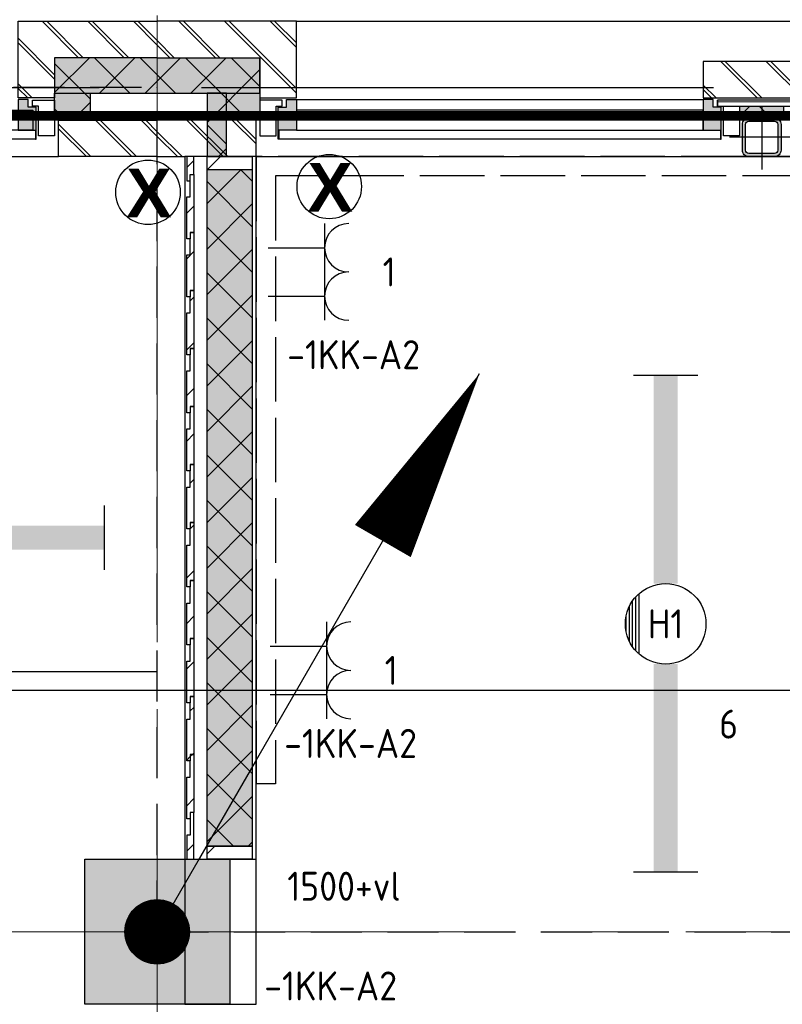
# Model space of a CAD drawing. Header units: millimetres. Extents: x -38031 to 123247, y -16330 to 129979.
# Tile 117 of 235: x 31433 to 33799, y 22850 to 25905. Entities that reach past the tile are written whole.
import ezdxf
from ezdxf.enums import TextEntityAlignment as Align

# ---------------------------------------------------------------- set-up
doc = ezdxf.new("R2010")
doc.units = ezdxf.units.MM
doc.header["$LTSCALE"] = 50
for name, pattern in [('E_GOOT3', [5, 4, -1]), ('HIDDEN', [9.525, 6.35, -3.175]), ('HIDDEN2', [4.7625, 3.175, -1.5875]), ('PHANTOM', [63.5, 31.75, -6.35, 6.35, -6.35, 6.35, -6.35]), ('STYLE_11', [5, 3.888855, -0.416718, 0.277786, -0.416641])]:
    doc.linetypes.add(name, pattern=pattern)
for name, color, linetype in [('AL$1A---_ALGEMEEN', 8, 'Continuous'), ('AM$1A---_ARCERING', 8, 'Continuous'), ('AT$1A---_TEKST100', 8, 'Continuous'), ('BOUWKUNDIG', 8, 'Continuous'), ('brandscheiding', 5, 'HIDDEN'), ('EL6121--', 3, 'Continuous'), ('EL6131--_WG', 3, 'Continuous'), ('EL6221--', 3, 'Continuous'), ('EL6222--', 3, 'Continuous'), ('EL6311--', 3, 'Continuous'), ('Kastenscheiding', 4, 'PHANTOM'), ('versterkte strook', 7, 'Continuous')]:
    doc.layers.add(name, color=color, linetype=linetype)
doc.layers.add('stramien', color=1, linetype='STYLE_11', lineweight=15)
doc.styles.add('Arial (bold)', font='ARIALBD.TTF')
doc.styles.add('BURO-018', font='iso.shx', dxfattribs={"height": 90})
pattern_1 = [(135, (-987936.49, -175784.82), (70.710678, 70.710678), []), (45, (-987637.15, -176084.16), (70.710678, -70.710678), [])]
pattern_2 = [(45, (0, 0), (70.7107, -70.7107), []), (45, (7.07, -7.07), (70.7107, -70.7107), [])]
pattern_3 = [(135, (0, 0), (70.71068, 70.71068), []), (45, (299.34, -299.34), (70.71068, -70.71068), [])]
pattern_4 = [(45, (0, 0), (70.71068, -70.71068), [])]
pattern_5 = [(45, (0, 0), (106.066, -106.066), [])]

# ---------------------------------------------------------------- blocks, each defined once
blk = doc.blocks.new('111304')
at = {"color": 0, "linetype": 'Continuous'}
for p, q in [((-1.5, 4.5), (1.5, 4.5)), ((0, 1), (0, 4.5))]:
    blk.add_line(p, q, dxfattribs=at)
blk.add_arc((0, 6), 1.5, 180, 0, dxfattribs=at)
at = {"color": 0, "linetype": 'Continuous', "style": 'BURO-018'}
for tag, p in [('E_GKAST', (0, 11.5)), ('E_GROEP', (0, 8.5)), ('E_SGROEP', (4.5, 8.5))]:
    blk.add_attdef(tag, text='', height=1.8, dxfattribs=at).set_placement(p, align=Align.MIDDLE)
at = {"color": 0, "linetype": 'Continuous', "style": 'BURO-018', "flags": 1}
for tag, p in [('E_VERMCODE', (13, 8.5)), ('E_MATCODE', (0, 0))]:
    blk.add_attdef(tag, text='', height=1.8, dxfattribs=at).set_placement(p, align=Align.MIDDLE)
blk = doc.blocks.new('1115B6WD')
at = {"color": 0, "linetype": 'Continuous'}
for p, q in [((1.878, -1.65), (-1.878, -1.65)), ((1.682, -1.85), (-1.682, -1.85)), ((1.431, -2.05), (-1.431, -2.05)), ((1.09, -2.25), (-1.09, -2.25)), ((0.497, -2.45), (-0.497, -2.45))]:
    blk.add_line(p, q, dxfattribs=at)
blk = doc.blocks.new('1115B61540-WD2')
at = {"color": 0}
for p, q in [((-15.4, 2), (-15.4, -2)), ((15.4, 2), (15.4, -2))]:
    blk.add_line(p, q, dxfattribs=at)
at = {"color": 0, "linetype": 'Continuous'}
blk.add_circle((0, 0), 2.5, dxfattribs=at)
at = {"color": 0}
for points in [[(-2.5, 0.75), (-15.4, 0.75), (-2.5, -0.75), (-15.4, -0.75)], [(2.5, 0.75), (15.4, 0.75), (2.5, -0.75), (15.4, -0.75)]]:
    blk.add_solid(points, dxfattribs=at)
at = {"color": 0, "zscale": 100}
blk.add_blockref('1115B6WD', (0, 0), dxfattribs=at)
at = {"color": 0, "linetype": 'Continuous', "style": 'BURO-018'}
for tag, p in [('E_GKAST', (0, 8)), ('E_GROEP', (0, 5)), ('E_SGROEP', (4.5, 5)), ('E_ARMCODE', (0, 0)), ('E_SLET', (4.5, -3))]:
    blk.add_attdef(tag, text='', height=1.8, dxfattribs=at).set_placement(p, align=Align.MIDDLE)
blk = doc.blocks.new('E00126')
at = {"color": 0, "linetype": 'Continuous'}
for p, q in [((-3, 4.5), (3, 4.5)), ((-1.5, 1), (-1.5, 4.5)), ((1.5, 1), (1.5, 4.5))]:
    blk.add_line(p, q, dxfattribs=at)
for centre in [(-1.5, 6), (1.5, 6)]:
    blk.add_arc(centre, 1.5, 180, 0, dxfattribs=at)
at = {"color": 0, "linetype": 'Continuous', "style": 'BURO-018'}
for tag, p in [('E_GKAST', (0, 11.5)), ('E_GROEP', (0, 8.5)), ('E_SGROEP', (4.5, 8.5))]:
    blk.add_attdef(tag, text='', height=1.8, dxfattribs=at).set_placement(p, align=Align.MIDDLE)
at = {"color": 0, "linetype": 'Continuous', "style": 'BURO-018', "flags": 1}
for tag, p in [('E_VERMCODE', (13, 8.5)), ('E_MATCODE', (0, 0))]:
    blk.add_attdef(tag, text='', height=1.8, dxfattribs=at).set_placement(p, align=Align.MIDDLE)
blk = doc.blocks.new('0215A2')
at = {"color": 0, "linetype": 'Continuous'}
for p, q in [((0, -8), (0, 0)), ((-2.5, -2.5), (2.5, -2.5)), ((-1.75, -3.5), (1.75, -3.5)), ((-1, -4.5), (1, -4.5))]:
    blk.add_line(p, q, dxfattribs=at)
blk.add_lwpolyline([(0, -8, 0, 1, 0), (0, -6, 1, 1, 0)], format="xyseb", dxfattribs=at)
at = {"color": 0, "linetype": 'Continuous', "style": 'BURO-018', "flags": 1}
blk.add_attdef('E_MATCODE', text='', height=1.8, rotation=90, dxfattribs=at).set_placement((0, 0), align=Align.MIDDLE)
blk = doc.blocks.new('E00168')
at = {"color": 0, "linetype": 'Continuous'}
blk.add_line((0, 0), (5, 8.66), dxfattribs=at)
blk.add_lwpolyline([(5, 8.66, 0, 1, 0), (3.5, 6.062, 1, 1, 0)], format="xyseb", dxfattribs=at)
at = {"color": 0, "const_width": 0.5}
blk.add_lwpolyline([(-0.25, 0, 1), (0.25, 0, 1)], format="xyb", close=True, dxfattribs=at)
at = {"color": 0, "linetype": 'Continuous'}
blk.add_circle((0, 0), 0.5, dxfattribs=at)
blk = doc.blocks.new('zijdetail kozijn midden')
at = {"color": 0}
blk.add_wipeout([(113, -117), (63, -117), (63, -25), (44, -25), (44, -7), (113, -7), (113, -25), (113, -57), (113, -71.9)], dxfattribs=at).dxf.layer = 'AL$1A---_ALGEMEEN'
at = {"layer": 'AM$1A---_ARCERING', "linetype": 'Continuous', "lineweight": 0}
blk.add_hatch(color=256, dxfattribs=at).paths.add_polyline_path([(54.2, -100), (54.2, -128), (56, -128), (56, -28), (31, -28), (31, -5), (0, -5), (0, -100), (22, -100)])
at = {"layer": 'AL$1A---_ALGEMEEN', "color": 0}
for points in [[(54.2, -100), (54.2, -128), (56, -128), (56, -28), (31, -28), (31, -5), (0, -5), (0, -100), (22, -100)], [(113, -117), (63, -117), (63, -25), (44, -25), (44, -7), (113, -7), (113, -25), (113, -57), (113, -71.9)]]:
    blk.add_lwpolyline(points, close=True, dxfattribs=at)
blk = doc.blocks.new('31x_alu-K-2x mk128-p')
at = {"layer": 'AL$1A---_ALGEMEEN', "color": 0}
blk.add_line((125, -420), (-3012, -420), dxfattribs=at)
blk.add_lwpolyline([(-1625, -276), (-2933, -276), (-2933, -338), (-1625, -338)], close=True, dxfattribs=at)
at = {"color": 0}
blk.add_wipeout([(-2887, -238), (-2887, 0), (-3318.5, 0), (-3318.5, -113), (-3000, -113), (-3000, -238)], dxfattribs=at).dxf.layer = 'AL$1A---_ALGEMEEN'
at = {"layer": 'AM$1A---_ARCERING', "linetype": 'Continuous', "lineweight": 5}
h = blk.add_hatch(dxfattribs=at)
h.set_pattern_fill('BAKSTEEN', color=256, style=0, pattern_type=2)
h.set_pattern_definition(pattern_2)
h.paths.add_polyline_path([(-2887, -238), (-2887, 0), (-3318.5, 0), (-3318.5, -113), (-3000, -113), (-3000, -238)])
at = {"layer": 'AL$1A---_ALGEMEEN', "color": 0, "flags": 128}
for points in [[(-2887, -238), (-2887, 0), (-3318.5, 0)], [(-3318.5, -113), (-3000, -113), (-3000, -238), (-2887, -238)]]:
    blk.add_lwpolyline(points, dxfattribs=at)
at = {"color": 0}
blk.add_wipeout([(-3012, -307), (-3318.5, -307), (-3318.5, -420), (-3012, -420)], dxfattribs=at).dxf.layer = 'AL$1A---_ALGEMEEN'
at = {"layer": 'AM$1A---_ARCERING', "linetype": 'Continuous', "lineweight": 5}
h = blk.add_hatch(dxfattribs=at)
h.set_pattern_fill('BAKSTEEN', color=256, style=0, pattern_type=2)
h.set_pattern_definition(pattern_2)
h.paths.add_polyline_path([(-3012, -307), (-3318.5, -307), (-3318.5, -420), (-3012, -420)])
at = {"layer": 'AL$1A---_ALGEMEEN', "color": 0}
blk.add_line((-3012, -307), (-3318.5, -307), dxfattribs=at)
at = {"layer": 'AL$1A---_ALGEMEEN', "color": 0, "flags": 128}
blk.add_lwpolyline([(-3318.5, -420), (-3012, -420), (-3012, -307)], dxfattribs=at)
at = {"layer": 'AL$1A---_ALGEMEEN', "color": 0, "xscale": -1}
blk.add_blockref('zijdetail kozijn midden', (-2887, -238), dxfattribs=at)
at = {"layer": 'AL$1A---_ALGEMEEN', "color": 0}
blk.add_line((-2941.2, -366), (-1570.8, -366), dxfattribs=at)
blk = doc.blocks.new('st.k-120x120')
at = {"layer": 'AM$1A---_ARCERING', "linetype": 'Continuous', "lineweight": 0}
h = blk.add_hatch(color=256, dxfattribs=at)
edge = h.paths.add_edge_path()
edge.add_line((-40, -60), (40, -60))
edge.add_arc((40, -40), 20, 270, 360)
edge.add_line((60, -40), (60, 40))
edge.add_arc((40, 40), 20, 0, 90)
edge.add_line((40, 60), (-40, 60))
edge.add_arc((-40, 40), 20, 90, 180)
edge.add_line((-60, 40), (-60, -40))
edge.add_arc((-40, -40), 20, 180, 270)
edge = h.paths.add_edge_path(flags=16)
edge.add_line((-40, -50), (40, -50))
edge.add_arc((40, -40), 10, 270, 360)
edge.add_line((50, -40), (50, 40))
edge.add_arc((40, 40), 10, 0, 90)
edge.add_line((40, 50), (-40, 50))
edge.add_arc((-40, 40), 10, 90, 180)
edge.add_line((-50, 40), (-50, -40))
edge.add_arc((-40, -40), 10, 180, 270)
at = {"layer": 'AL$1A---_ALGEMEEN', "color": 0}
for p, q in [((0, 100), (0, -100)), ((-100, 0), (100, 0))]:
    blk.add_line(p, q, dxfattribs=at)
at = {"layer": 'AL$1A---_ALGEMEEN', "color": 0, "flags": 128}
blk.add_lwpolyline([(-40, -60), (40, -60, 0.414214), (60, -40), (60, 40, 0.414214), (40, 60), (-40, 60, 0.414214), (-60, 40), (-60, -40, 0.414214), (-40, -60, 0.414214)], format="xyb", dxfattribs=at)
blk.add_lwpolyline([(-40, -50), (40, -50, 0.414214), (50, -40), (50, 40, 0.414214), (40, 50), (-40, 50, 0.414214), (-50, 40), (-50, -40, 0.414214)], format="xyb", close=True, dxfattribs=at)
blk = doc.blocks.new('31x_alu-K-2x mk141-p')
at = {"layer": 'AM$1A---_ARCERING', "linetype": 'Continuous', "lineweight": 0}
blk.add_hatch(color=256, dxfattribs=at).paths.add_polyline_path([(-1512, -263), (-1375, -263), (-1375, -300), (-1512, -300)])
at = {"layer": 'AM$1A---_ARCERING', "linetype": 'Continuous', "lineweight": 5}
h = blk.add_hatch(dxfattribs=at)
h.set_pattern_fill('ISOLATIE', color=256, style=0, pattern_type=2)
h.set_pattern_definition(pattern_3)
h.paths.add_polyline_path([(-1512, -263), (-1375, -263), (-1375, -300), (-1512, -300)])
at = {"layer": 'AL$1A---_ALGEMEEN', "color": 0}
for p, q in [((0, 0), (-2887, 0)), ((125, -420), (-3012, -420))]:
    blk.add_line(p, q, dxfattribs=at)
for points in [[(-1512, -263), (-1375, -263), (-1375, -300), (-1512, -300)], [(-1262, -276), (0, -276), (0, -338), (-1262, -338)]]:
    blk.add_lwpolyline(points, close=True, dxfattribs=at)
blk.add_blockref('st.k-120x120', (-1443.5, -360), dxfattribs=at)
at = {"color": 0}
blk.add_wipeout([(-1625, -125), (-1262, -125), (-1262, -238), (-1625, -238)], dxfattribs=at).dxf.layer = 'AL$1A---_ALGEMEEN'
at = {"layer": 'AM$1A---_ARCERING', "linetype": 'Continuous', "lineweight": 5}
h = blk.add_hatch(dxfattribs=at)
h.set_pattern_fill('BAKSTEEN', color=256, style=0, pattern_type=2)
h.set_pattern_definition(pattern_2)
h.paths.add_polyline_path([(-1625, -125), (-1262, -125), (-1262, -238), (-1625, -238)])
at = {"layer": 'AL$1A---_ALGEMEEN', "color": 0}
blk.add_lwpolyline([(-1625, -125), (-1262, -125), (-1262, -238), (-1625, -238)], close=True, dxfattribs=at)
at = {"color": 0}
for points in [[(0, -238), (0, 0), (431.5, 0), (431.5, -113), (113, -113), (113, -238)], [(125, -307), (431.5, -307), (431.5, -420), (125, -420)]]:
    blk.add_wipeout(points, dxfattribs=at).dxf.layer = 'AL$1A---_ALGEMEEN'
at = {"layer": 'AM$1A---_ARCERING', "linetype": 'Continuous', "lineweight": 5}
h = blk.add_hatch(dxfattribs=at)
h.set_pattern_fill('BAKSTEEN', color=256, style=0, pattern_type=2)
h.set_pattern_definition(pattern_2)
h.paths.add_polyline_path([(0, -238), (0, 0), (431.5, 0), (431.5, -113), (113, -113), (113, -238)])
h = blk.add_hatch(dxfattribs=at)
h.set_pattern_fill('BAKSTEEN', color=256, style=0, pattern_type=2)
h.set_pattern_definition(pattern_2)
h.paths.add_polyline_path([(125, -307), (431.5, -307), (431.5, -420), (125, -420)])
at = {"layer": 'AL$1A---_ALGEMEEN', "color": 0}
blk.add_line((125, -307), (431.5, -307), dxfattribs=at)
at = {"layer": 'AL$1A---_ALGEMEEN', "color": 0, "flags": 128}
for points in [[(0, -238), (0, 0), (431.5, 0)], [(431.5, -113), (113, -113), (113, -238), (0, -238)], [(431.5, -420), (125, -420), (125, -307)]]:
    blk.add_lwpolyline(points, dxfattribs=at)
at = {"layer": 'AL$1A---_ALGEMEEN', "color": 0, "xscale": -1}
blk.add_blockref('zijdetail kozijn midden', (-1262, -238), dxfattribs=at)
at = {"layer": 'AL$1A---_ALGEMEEN', "color": 0}
blk.add_blockref('zijdetail kozijn midden', (0, -238), dxfattribs=at)
at = {"color": 0}
blk.add_wipeout([(-1581, -245), (-1306, -245), (-1306, -263), (-1581, -263)], dxfattribs=at).dxf.layer = 'AL$1A---_ALGEMEEN'
at = {"layer": 'AM$1A---_ARCERING', "linetype": 'Continuous', "lineweight": 5}
h = blk.add_hatch(dxfattribs=at)
h.set_pattern_fill('1_100_LICHTE_WAND__', color=256, style=0, pattern_type=2)
h.set_pattern_definition([(0, (0, 0), (2e-14, -250), []), (0, (2e-15, -25), (2e-14, -250), []), (0, (3e-15, -50), (2e-14, -250), []), (0, (5e-15, -75), (2e-14, -250), []), (0, (6e-15, -100), (2e-14, -250), []), (0, (3e-14, -500), (2e-14, -250), [])])
h.paths.add_polyline_path([(-1581, -245), (-1306, -245), (-1306, -263), (-1581, -263)])
at = {"layer": 'AL$1A---_ALGEMEEN', "color": 0}
for p, q in [((0, -243), (-1262, -243)), ((-1316.2, -366), (54.2, -366))]:
    blk.add_line(p, q, dxfattribs=at)
blk.add_lwpolyline([(-1581, -245), (-1306, -245), (-1306, -263), (-1581, -263)], close=True, dxfattribs=at)
blk = doc.blocks.new('21x_zaagwerk')
at = {"layer": 'AL$1A---_ALGEMEEN', "color": 0}
blk.add_circle((0, 0), 100, dxfattribs=at)
at = {"layer": 'AT$1A---_TEKST100', "insert": (-67.8, 73.6), "char_height": 151.525, "attachment_point": 1, "line_spacing_factor": 0.967741, "style": 'Arial (bold)'}
blk.add_mtext('{\\C256;\\lX}', dxfattribs=at)
blk = doc.blocks.new('Group-148')
at = {"color": 0}
blk.add_wipeout([(-24194, -3095), (-24415, -3095), (-24415, -5275), (-24194, -5275)], dxfattribs=at).dxf.layer = 'AL$1A---_ALGEMEEN'
at = {"layer": 'AL$1A---_ALGEMEEN', "color": 0}
blk.add_lwpolyline([(-24194, -3095), (-24415, -3095), (-24415, -5275), (-24194, -5275)], close=True, dxfattribs=at)
at = {"color": 0}
for points in [[(-24398.5, -5020), (-24398.5, -4950), (-24387.5, -4950), (-24387.5, -5130), (-24398.5, -5130), (-24398.5, -5150), (-24409.5, -5150), (-24409.5, -5020)], [(-24346.5, -5234), (-24206.5, -5234), (-24206.5, -5275), (-24346.5, -5275)]]:
    blk.add_wipeout(points, dxfattribs=at).dxf.layer = 'AL$1A---_ALGEMEEN'
at = {"layer": 'AM$1A---_ARCERING', "linetype": 'Continuous', "lineweight": 0}
blk.add_hatch(color=256, dxfattribs=at).paths.add_polyline_path([(-24346.5, -3095), (-24206.5, -3095), (-24206.5, -5234), (-24346.5, -5234)])
at = {"layer": 'AM$1A---_ARCERING', "linetype": 'Continuous', "lineweight": 5}
h = blk.add_hatch(dxfattribs=at)
h.set_pattern_fill('ISOLATIE', color=256, style=0, pattern_type=2)
h.set_pattern_definition(pattern_3)
h.paths.add_polyline_path([(-24346.5, -3095), (-24206.5, -3095), (-24206.5, -5234), (-24346.5, -5234)])
h = blk.add_hatch(dxfattribs=at)
h.set_pattern_fill('HATCH__HOUTRABBAT', color=256, style=0, pattern_type=2)
h.set_pattern_definition(pattern_4)
h.paths.add_polyline_path([(-24398.5, -5020), (-24398.5, -4950), (-24387.5, -4950), (-24387.5, -5130), (-24398.5, -5130), (-24398.5, -5150), (-24409.5, -5150), (-24409.5, -5020)])
h = blk.add_hatch(dxfattribs=at)
h.set_pattern_fill('1_5_HOUT', color=256, style=0, pattern_type=2)
h.set_pattern_definition(pattern_5)
h.paths.add_polyline_path([(-24346.5, -5234), (-24206.5, -5234), (-24206.5, -5275), (-24346.5, -5275)])
at = {"layer": 'AL$1A---_ALGEMEEN', "color": 0}
for points in [[(-24346.5, -3095), (-24206.5, -3095), (-24206.5, -5234), (-24346.5, -5234)], [(-24398.5, -5020), (-24398.5, -4950), (-24387.5, -4950), (-24387.5, -5130), (-24398.5, -5130), (-24398.5, -5150), (-24409.5, -5150), (-24409.5, -5020)], [(-24346.5, -5234), (-24206.5, -5234), (-24206.5, -5275), (-24346.5, -5275)]]:
    blk.add_lwpolyline(points, close=True, dxfattribs=at)
at = {"color": 0}
for points in [[(-24346.5, -3095), (-24206.5, -3095), (-24206.5, -3136), (-24346.5, -3136)], [(-24398.5, -4840), (-24398.5, -4770), (-24387.5, -4770), (-24387.5, -4950), (-24398.5, -4950), (-24398.5, -4970), (-24409.5, -4970), (-24409.5, -4840)], [(-24409.5, -5200), (-24409.5, -5275), (-24387.5, -5275), (-24387.5, -5130), (-24398.5, -5130), (-24398.5, -5200)]]:
    blk.add_wipeout(points, dxfattribs=at).dxf.layer = 'AL$1A---_ALGEMEEN'
at = {"layer": 'AM$1A---_ARCERING', "linetype": 'Continuous', "lineweight": 5}
h = blk.add_hatch(dxfattribs=at)
h.set_pattern_fill('1_5_HOUT', color=256, style=0, pattern_type=2)
h.set_pattern_definition(pattern_5)
h.paths.add_polyline_path([(-24346.5, -3095), (-24206.5, -3095), (-24206.5, -3136), (-24346.5, -3136)])
h = blk.add_hatch(dxfattribs=at)
h.set_pattern_fill('HATCH__HOUTRABBAT', color=256, style=0, pattern_type=2)
h.set_pattern_definition(pattern_4)
h.paths.add_polyline_path([(-24398.5, -4840), (-24398.5, -4770), (-24387.5, -4770), (-24387.5, -4950), (-24398.5, -4950), (-24398.5, -4970), (-24409.5, -4970), (-24409.5, -4840)])
h = blk.add_hatch(dxfattribs=at)
h.set_pattern_fill('HATCH__HOUTRABBAT', color=256, style=0, pattern_type=2)
h.set_pattern_definition(pattern_4)
h.paths.add_polyline_path([(-24409.5, -5200), (-24409.5, -5275), (-24387.5, -5275), (-24387.5, -5130), (-24398.5, -5130), (-24398.5, -5200)])
at = {"layer": 'AL$1A---_ALGEMEEN', "color": 0}
for points in [[(-24346.5, -3095), (-24206.5, -3095), (-24206.5, -3136), (-24346.5, -3136)], [(-24398.5, -4840), (-24398.5, -4770), (-24387.5, -4770), (-24387.5, -4950), (-24398.5, -4950), (-24398.5, -4970), (-24409.5, -4970), (-24409.5, -4840)], [(-24409.5, -5200), (-24409.5, -5275), (-24387.5, -5275), (-24387.5, -5130), (-24398.5, -5130), (-24398.5, -5200)]]:
    blk.add_lwpolyline(points, close=True, dxfattribs=at)
at = {"color": 0}
blk.add_wipeout([(-24398.5, -4660), (-24398.5, -4590), (-24387.5, -4590), (-24387.5, -4770), (-24398.5, -4770), (-24398.5, -4790), (-24409.5, -4790), (-24409.5, -4660)], dxfattribs=at).dxf.layer = 'AL$1A---_ALGEMEEN'
at = {"layer": 'AM$1A---_ARCERING', "linetype": 'Continuous', "lineweight": 5}
h = blk.add_hatch(dxfattribs=at)
h.set_pattern_fill('HATCH__HOUTRABBAT', color=256, style=0, pattern_type=2)
h.set_pattern_definition(pattern_4)
h.paths.add_polyline_path([(-24398.5, -4660), (-24398.5, -4590), (-24387.5, -4590), (-24387.5, -4770), (-24398.5, -4770), (-24398.5, -4790), (-24409.5, -4790), (-24409.5, -4660)])
at = {"layer": 'AL$1A---_ALGEMEEN', "color": 0}
blk.add_lwpolyline([(-24398.5, -4660), (-24398.5, -4590), (-24387.5, -4590), (-24387.5, -4770), (-24398.5, -4770), (-24398.5, -4790), (-24409.5, -4790), (-24409.5, -4660)], close=True, dxfattribs=at)
at = {"color": 0}
blk.add_wipeout([(-24398.5, -4480), (-24398.5, -4410), (-24387.5, -4410), (-24387.5, -4590), (-24398.5, -4590), (-24398.5, -4610), (-24409.5, -4610), (-24409.5, -4480)], dxfattribs=at).dxf.layer = 'AL$1A---_ALGEMEEN'
at = {"layer": 'AM$1A---_ARCERING', "linetype": 'Continuous', "lineweight": 5}
h = blk.add_hatch(dxfattribs=at)
h.set_pattern_fill('HATCH__HOUTRABBAT', color=256, style=0, pattern_type=2)
h.set_pattern_definition(pattern_4)
h.paths.add_polyline_path([(-24398.5, -4480), (-24398.5, -4410), (-24387.5, -4410), (-24387.5, -4590), (-24398.5, -4590), (-24398.5, -4610), (-24409.5, -4610), (-24409.5, -4480)])
at = {"layer": 'AL$1A---_ALGEMEEN', "color": 0}
blk.add_lwpolyline([(-24398.5, -4480), (-24398.5, -4410), (-24387.5, -4410), (-24387.5, -4590), (-24398.5, -4590), (-24398.5, -4610), (-24409.5, -4610), (-24409.5, -4480)], close=True, dxfattribs=at)
at = {"color": 0}
blk.add_wipeout([(-24398.5, -4300), (-24398.5, -4230), (-24387.5, -4230), (-24387.5, -4410), (-24398.5, -4410), (-24398.5, -4430), (-24409.5, -4430), (-24409.5, -4300)], dxfattribs=at).dxf.layer = 'AL$1A---_ALGEMEEN'
at = {"layer": 'AM$1A---_ARCERING', "linetype": 'Continuous', "lineweight": 5}
h = blk.add_hatch(dxfattribs=at)
h.set_pattern_fill('HATCH__HOUTRABBAT', color=256, style=0, pattern_type=2)
h.set_pattern_definition(pattern_4)
h.paths.add_polyline_path([(-24398.5, -4300), (-24398.5, -4230), (-24387.5, -4230), (-24387.5, -4410), (-24398.5, -4410), (-24398.5, -4430), (-24409.5, -4430), (-24409.5, -4300)])
at = {"layer": 'AL$1A---_ALGEMEEN', "color": 0}
blk.add_lwpolyline([(-24398.5, -4300), (-24398.5, -4230), (-24387.5, -4230), (-24387.5, -4410), (-24398.5, -4410), (-24398.5, -4430), (-24409.5, -4430), (-24409.5, -4300)], close=True, dxfattribs=at)
at = {"color": 0}
blk.add_wipeout([(-24398.5, -4120), (-24398.5, -4050), (-24387.5, -4050), (-24387.5, -4230), (-24398.5, -4230), (-24398.5, -4250), (-24409.5, -4250), (-24409.5, -4120)], dxfattribs=at).dxf.layer = 'AL$1A---_ALGEMEEN'
at = {"layer": 'AM$1A---_ARCERING', "linetype": 'Continuous', "lineweight": 5}
h = blk.add_hatch(dxfattribs=at)
h.set_pattern_fill('HATCH__HOUTRABBAT', color=256, style=0, pattern_type=2)
h.set_pattern_definition(pattern_4)
h.paths.add_polyline_path([(-24398.5, -4120), (-24398.5, -4050), (-24387.5, -4050), (-24387.5, -4230), (-24398.5, -4230), (-24398.5, -4250), (-24409.5, -4250), (-24409.5, -4120)])
at = {"layer": 'AL$1A---_ALGEMEEN', "color": 0}
blk.add_lwpolyline([(-24398.5, -4120), (-24398.5, -4050), (-24387.5, -4050), (-24387.5, -4230), (-24398.5, -4230), (-24398.5, -4250), (-24409.5, -4250), (-24409.5, -4120)], close=True, dxfattribs=at)
at = {"color": 0}
blk.add_wipeout([(-24398.5, -3940), (-24398.5, -3870), (-24387.5, -3870), (-24387.5, -4050), (-24398.5, -4050), (-24398.5, -4070), (-24409.5, -4070), (-24409.5, -3940)], dxfattribs=at).dxf.layer = 'AL$1A---_ALGEMEEN'
at = {"layer": 'AM$1A---_ARCERING', "linetype": 'Continuous', "lineweight": 5}
h = blk.add_hatch(dxfattribs=at)
h.set_pattern_fill('HATCH__HOUTRABBAT', color=256, style=0, pattern_type=2)
h.set_pattern_definition(pattern_4)
h.paths.add_polyline_path([(-24398.5, -3940), (-24398.5, -3870), (-24387.5, -3870), (-24387.5, -4050), (-24398.5, -4050), (-24398.5, -4070), (-24409.5, -4070), (-24409.5, -3940)])
at = {"layer": 'AL$1A---_ALGEMEEN', "color": 0}
blk.add_lwpolyline([(-24398.5, -3940), (-24398.5, -3870), (-24387.5, -3870), (-24387.5, -4050), (-24398.5, -4050), (-24398.5, -4070), (-24409.5, -4070), (-24409.5, -3940)], close=True, dxfattribs=at)
at = {"color": 0}
blk.add_wipeout([(-24398.5, -3760), (-24398.5, -3690), (-24387.5, -3690), (-24387.5, -3870), (-24398.5, -3870), (-24398.5, -3890), (-24409.5, -3890), (-24409.5, -3760)], dxfattribs=at).dxf.layer = 'AL$1A---_ALGEMEEN'
at = {"layer": 'AM$1A---_ARCERING', "linetype": 'Continuous', "lineweight": 5}
h = blk.add_hatch(dxfattribs=at)
h.set_pattern_fill('HATCH__HOUTRABBAT', color=256, style=0, pattern_type=2)
h.set_pattern_definition(pattern_4)
h.paths.add_polyline_path([(-24398.5, -3760), (-24398.5, -3690), (-24387.5, -3690), (-24387.5, -3870), (-24398.5, -3870), (-24398.5, -3890), (-24409.5, -3890), (-24409.5, -3760)])
at = {"layer": 'AL$1A---_ALGEMEEN', "color": 0}
blk.add_lwpolyline([(-24398.5, -3760), (-24398.5, -3690), (-24387.5, -3690), (-24387.5, -3870), (-24398.5, -3870), (-24398.5, -3890), (-24409.5, -3890), (-24409.5, -3760)], close=True, dxfattribs=at)
at = {"color": 0}
blk.add_wipeout([(-24398.5, -3580), (-24398.5, -3510), (-24387.5, -3510), (-24387.5, -3690), (-24398.5, -3690), (-24398.5, -3710), (-24409.5, -3710), (-24409.5, -3580)], dxfattribs=at).dxf.layer = 'AL$1A---_ALGEMEEN'
at = {"layer": 'AM$1A---_ARCERING', "linetype": 'Continuous', "lineweight": 5}
h = blk.add_hatch(dxfattribs=at)
h.set_pattern_fill('HATCH__HOUTRABBAT', color=256, style=0, pattern_type=2)
h.set_pattern_definition(pattern_4)
h.paths.add_polyline_path([(-24398.5, -3580), (-24398.5, -3510), (-24387.5, -3510), (-24387.5, -3690), (-24398.5, -3690), (-24398.5, -3710), (-24409.5, -3710), (-24409.5, -3580)])
at = {"layer": 'AL$1A---_ALGEMEEN', "color": 0}
blk.add_lwpolyline([(-24398.5, -3580), (-24398.5, -3510), (-24387.5, -3510), (-24387.5, -3690), (-24398.5, -3690), (-24398.5, -3710), (-24409.5, -3710), (-24409.5, -3580)], close=True, dxfattribs=at)
at = {"color": 0}
blk.add_wipeout([(-24398.5, -3400), (-24398.5, -3330), (-24387.5, -3330), (-24387.5, -3510), (-24398.5, -3510), (-24398.5, -3530), (-24409.5, -3530), (-24409.5, -3400)], dxfattribs=at).dxf.layer = 'AL$1A---_ALGEMEEN'
at = {"layer": 'AM$1A---_ARCERING', "linetype": 'Continuous', "lineweight": 5}
h = blk.add_hatch(dxfattribs=at)
h.set_pattern_fill('HATCH__HOUTRABBAT', color=256, style=0, pattern_type=2)
h.set_pattern_definition(pattern_4)
h.paths.add_polyline_path([(-24398.5, -3400), (-24398.5, -3330), (-24387.5, -3330), (-24387.5, -3510), (-24398.5, -3510), (-24398.5, -3530), (-24409.5, -3530), (-24409.5, -3400)])
at = {"layer": 'AL$1A---_ALGEMEEN', "color": 0}
blk.add_lwpolyline([(-24398.5, -3400), (-24398.5, -3330), (-24387.5, -3330), (-24387.5, -3510), (-24398.5, -3510), (-24398.5, -3530), (-24409.5, -3530), (-24409.5, -3400)], close=True, dxfattribs=at)
at = {"color": 0}
blk.add_wipeout([(-24398.5, -3220), (-24398.5, -3150), (-24387.5, -3150), (-24387.5, -3330), (-24398.5, -3330), (-24398.5, -3350), (-24409.5, -3350), (-24409.5, -3220)], dxfattribs=at).dxf.layer = 'AL$1A---_ALGEMEEN'
at = {"layer": 'AM$1A---_ARCERING', "linetype": 'Continuous', "lineweight": 5}
h = blk.add_hatch(dxfattribs=at)
h.set_pattern_fill('HATCH__HOUTRABBAT', color=256, style=0, pattern_type=2)
h.set_pattern_definition(pattern_4)
h.paths.add_polyline_path([(-24398.5, -3220), (-24398.5, -3150), (-24387.5, -3150), (-24387.5, -3330), (-24398.5, -3330), (-24398.5, -3350), (-24409.5, -3350), (-24409.5, -3220)])
at = {"layer": 'AL$1A---_ALGEMEEN', "color": 0}
blk.add_lwpolyline([(-24398.5, -3220), (-24398.5, -3150), (-24387.5, -3150), (-24387.5, -3330), (-24398.5, -3330), (-24398.5, -3350), (-24409.5, -3350), (-24409.5, -3220)], close=True, dxfattribs=at)
at = {"color": 0}
blk.add_wipeout([(-24387.5, -3150), (-24387.5, -3095), (-24409.5, -3095), (-24409.5, -3170), (-24398.5, -3170), (-24398.5, -3150)], dxfattribs=at).dxf.layer = 'AL$1A---_ALGEMEEN'
at = {"layer": 'AM$1A---_ARCERING', "linetype": 'Continuous', "lineweight": 5}
h = blk.add_hatch(dxfattribs=at)
h.set_pattern_fill('HATCH__HOUTRABBAT', color=256, style=0, pattern_type=2)
h.set_pattern_definition(pattern_4)
h.paths.add_polyline_path([(-24387.5, -3150), (-24387.5, -3095), (-24409.5, -3095), (-24409.5, -3170), (-24398.5, -3170), (-24398.5, -3150)])
at = {"layer": 'AL$1A---_ALGEMEEN', "color": 0}
blk.add_lwpolyline([(-24387.5, -3150), (-24387.5, -3095), (-24409.5, -3095), (-24409.5, -3170), (-24398.5, -3170), (-24398.5, -3150)], close=True, dxfattribs=at)
blk = doc.blocks.new('200254 W 210 11-06-2007')
at = {"layer": 'AM$1A---_ARCERING', "linetype": 'Continuous', "lineweight": 0}
for points in [[(-4657.5, 799.4), (-4657.5, 689.4), (-4020.5, 689.4), (-4020.5, 799.4)], [(-4564, -1687.6), (-4114, -1687.6), (-4114, -2137.6), (-4564, -2137.6)]]:
    blk.add_hatch(color=256, dxfattribs=at).paths.add_polyline_path(points)
at = {"layer": 'AM$1A---_ARCERING', "linetype": 'Continuous', "lineweight": 5}
h = blk.add_hatch(dxfattribs=at)
h.set_pattern_fill('ISOLATIE', color=256, scale=50, style=0, pattern_type=2)
h.set_pattern_definition(pattern_1)
h.paths.add_polyline_path([(-4657.5, 799.4), (-4657.5, 689.4), (-4020.5, 689.4), (-4020.5, 799.4)])
at = {"layer": 'AL$1A---_ALGEMEEN'}
for points in [[(-4657.5, 799.4), (-4657.5, 689.4), (-4020.5, 689.4), (-4020.5, 799.4)], [(-4564, -1687.6), (-4114, -1687.6), (-4114, -2137.6), (-4564, -2137.6)], [(-4253, -1687.6), (-4253, -2137.6), (-4032, -2137.6), (-4032, -1687.6)]]:
    blk.add_lwpolyline(points, close=True, dxfattribs=at)
at = {"layer": 'AL$1A---_ALGEMEEN', "xscale": -1}
blk.add_blockref('31x_alu-K-2x mk128-p', (-7657.5, 912.4), dxfattribs=at)
at = {"layer": 'AM$1A---_ARCERING', "linetype": 'Continuous', "lineweight": 0}
blk.add_hatch(color=256, dxfattribs=at).paths.add_polyline_path([(-4657.5, 689.4), (-4547.5, 689.4), (-4547.5, 612.4), (-4657.5, 612.4)])
at = {"layer": 'AM$1A---_ARCERING', "linetype": 'Continuous', "lineweight": 5}
h = blk.add_hatch(dxfattribs=at)
h.set_pattern_fill('ISOLATIE', color=256, scale=50, style=0, pattern_type=2)
h.set_pattern_definition(pattern_1)
h.paths.add_polyline_path([(-4657.5, 689.4), (-4547.5, 689.4), (-4547.5, 612.4), (-4657.5, 612.4)])
at = {"layer": 'AL$1A---_ALGEMEEN'}
blk.add_lwpolyline([(-4657.5, 689.4), (-4547.5, 689.4), (-4547.5, 612.4), (-4657.5, 612.4)], close=True, dxfattribs=at)
at = {"layer": 'AL$1A---_ALGEMEEN', "xscale": -1}
blk.add_blockref('31x_alu-K-2x mk141-p', (-3907.5, 912.4), dxfattribs=at)
at = {"layer": 'AM$1A---_ARCERING', "linetype": 'Continuous', "lineweight": 0}
blk.add_hatch(color=256, dxfattribs=at).paths.add_polyline_path([(-4124.5, 689.4), (-4020.5, 689.4), (-4020.5, 612.4), (-4124.5, 612.4)])
at = {"layer": 'AM$1A---_ARCERING', "linetype": 'Continuous', "lineweight": 5}
h = blk.add_hatch(dxfattribs=at)
h.set_pattern_fill('ISOLATIE', color=256, scale=50, style=0, pattern_type=2)
h.set_pattern_definition(pattern_1)
h.paths.add_polyline_path([(-4124.5, 689.4), (-4020.5, 689.4), (-4020.5, 612.4), (-4124.5, 612.4)])
at = {"layer": 'AL$1A---_ALGEMEEN'}
blk.add_lwpolyline([(-4124.5, 689.4), (-4020.5, 689.4), (-4020.5, 612.4), (-4124.5, 612.4)], close=True, dxfattribs=at)
at = {"layer": 'stramien', "ltscale": 10}
blk.add_line((-4339, -41013.6), (-4339, 36216.4), dxfattribs=at)
at = {"layer": 'AL$1A---_ALGEMEEN'}
blk.add_blockref('21x_zaagwerk', (-3805.5, 399.5), dxfattribs=at)
blk.add_blockref('Group-148', (20162, 3587.4), dxfattribs=at)
at = {"layer": 'AM$1A---_ARCERING', "linetype": 'Continuous', "lineweight": 0}
blk.add_hatch(color=256, dxfattribs=at).paths.add_polyline_path([(-4124.5, 689.4), (-4184.5, 689.4), (-4184.5, 492.4), (-4124.5, 492.4)])
at = {"layer": 'AM$1A---_ARCERING', "linetype": 'Continuous', "lineweight": 5}
h = blk.add_hatch(dxfattribs=at)
h.set_pattern_fill('ISOLATIE', color=256, scale=50, style=0, pattern_type=2)
h.set_pattern_definition(pattern_1)
h.paths.add_polyline_path([(-4124.5, 689.4), (-4184.5, 689.4), (-4184.5, 492.4), (-4124.5, 492.4)])
at = {"layer": 'AL$1A---_ALGEMEEN'}
blk.add_lwpolyline([(-4124.5, 689.4), (-4184.5, 689.4), (-4184.5, 492.4), (-4124.5, 492.4)], close=True, dxfattribs=at)
at = {"layer": 'stramien', "ltscale": 10}
blk.add_line((-37699, -1912.6), (65520.6, -1912.6), dxfattribs=at)
at = {"layer": 'AL$1A---_ALGEMEEN'}
blk.add_blockref('21x_zaagwerk', (-4367.7, 381.8), dxfattribs=at)

msp = doc.modelspace()

# ---------------------------------------------------------------- block references
at = {"layer": 'BOUWKUNDIG'}
msp.add_blockref('200254 W 210 11-06-2007', (36199, 24987.6), dxfattribs=at)

# ---------------------------------------------------------------- next in the draw order: linework, layer by layer
at = {"layer": 'brandscheiding', "const_width": 30}
msp.add_lwpolyline([(10177.2, 18459.4), (14104, 18459.4), (14104, 21275.1), (15943.1, 21275.1), (15943.1, 23107.5), (19548.7, 23107.5), (19548.7, 25606.5), (32071, 25606.5), (46771.2, 25606.5), (46771.2, 21869.2), (54354.4, 21869.2), (54354.4, 25614.3), (74096.2, 25614.3)], dxfattribs=at)
at = {"layer": 'EL6121--', "color": 5, "linetype": 'HIDDEN2'}
for p, q in [((28318.1, 25695.2), (31859.7, 25695.2)), ((31859.7, 23075), (31859.7, 25695.2)), ((31859.7, 23075), (34403.7, 23075))]:
    msp.add_line(p, q, dxfattribs=at)
at = {"layer": 'EL6131--_WG', "linetype": 'E_GOOT3'}
for p, q in [((43185, 25479.8), (32167, 25480)), ((32167, 25480), (32167, 23534.3)), ((43125, 25419.8), (32227, 25420)), ((32227, 25420), (32227, 23534.3)), ((32227, 23534.3), (32167, 23534.3))]:
    msp.add_line(p, q, dxfattribs=at)
at = {"layer": 'Kastenscheiding'}
msp.add_line((43110, 25693.4), (19449.1, 25693.4), dxfattribs=at)
at = {"layer": 'versterkte strook'}
msp.add_line((9253.9, 23825), (79178.7, 23825), dxfattribs=at)

# ---------------------------------------------------------------- next in the draw order: block references
at = {"layer": 'EL6121--', "linetype": 'HIDDEN2', "xscale": 200, "yscale": 200, "zscale": 200}
msp.add_blockref('E00168', (31859.7, 23075), dxfattribs=at)
at = {"layer": 'EL6121--', "linetype": 'HIDDEN2', "xscale": 200, "yscale": 200, "zscale": 200, "rotation": 270.0000000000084}
msp.add_blockref('0215A2', (31859.7, 23883), dxfattribs=at)
at = {"layer": 'EL6222--'}
ref = msp.add_blockref('E00126', (32153.9, 25122.2), dxfattribs=dict(at, xscale=50, yscale=50, zscale=50, rotation=270))
ref.add_attrib('E_GROEP', '1', dxfattribs={"layer": '0', "color": 1, "linetype": 'Continuous', "height": 90, "style": 'BURO-018'}).set_placement((32579.3, 25122.2), align=Align.MIDDLE)
ref.add_attrib('E_GKAST', '-1KK-A2', dxfattribs={"layer": '0', "color": 1, "linetype": 'Continuous', "height": 90, "style": 'BURO-018'}).set_placement((32469.2, 24865.5), align=Align.MIDDLE)
ref = msp.add_blockref('E00126', (32160.2, 23886.2), dxfattribs=dict(at, xscale=50, yscale=50, zscale=50, rotation=270))
ref.add_attrib('E_GROEP', '1', dxfattribs={"layer": '0', "color": 1, "linetype": 'Continuous', "height": 90, "style": 'BURO-018'}).set_placement((32585.6, 23886.2), align=Align.MIDDLE)
ref.add_attrib('E_GKAST', '-1KK-A2', dxfattribs={"layer": '0', "color": 1, "linetype": 'Continuous', "height": 90, "style": 'BURO-018'}).set_placement((32459.7, 23659.4), align=Align.MIDDLE)
ref = msp.add_blockref('111304', (32122.8, 22739.7), dxfattribs=dict(at, xscale=50, yscale=50, zscale=50, rotation=270))
ref.add_attrib('E_GROEP', '3', dxfattribs={"layer": '0', "color": 1, "linetype": 'Continuous', "height": 90, "style": 'BURO-018'}).set_placement((32469.3, 22739.7), align=Align.MIDDLE_LEFT)
ref.add_attrib('E_GKAST', '-1KK-A2', dxfattribs={"layer": '0', "color": 1, "linetype": 'Continuous', "height": 90, "style": 'BURO-018'}).set_placement((32397.9, 22907), align=Align.MIDDLE)
ref.add_attrib('E_VERMCODE', 'close-up boiler', dxfattribs={"layer": '0', "color": 1, "linetype": 'Continuous', "height": 90, "style": 'BURO-018'}).set_placement((32275.6, 22614.8), align=Align.MIDDLE)
at = {"layer": 'EL6311--'}
ref = msp.add_blockref('1115B61540-WD2', (33437.2, 24030.5), dxfattribs=dict(at, xscale=50, yscale=50, zscale=50, rotation=270))
ref.add_attrib('E_ARMCODE', 'H1', dxfattribs={"layer": '0', "color": 1, "linetype": 'Continuous', "height": 90, "style": 'BURO-018'}).set_placement((33437.2, 24030.5), align=Align.MIDDLE)
ref.add_attrib('E_GROEP', '6', dxfattribs={"layer": '0', "color": 1, "linetype": 'Continuous', "height": 90, "style": 'BURO-018'}).set_placement((33632.2, 23719.5), align=Align.MIDDLE)
ref = msp.add_blockref('1115B61540-WD2', (30925.6, 24297.6), dxfattribs=dict(at, xscale=50, yscale=50, zscale=50))
ref.add_attrib('E_ARMCODE', 'H1', dxfattribs={"layer": '0', "color": 1, "linetype": 'Continuous', "height": 90, "style": 'BURO-018'}).set_placement((30925.6, 24297.6), align=Align.MIDDLE)
ref.add_attrib('E_GROEP', '5A', dxfattribs={"layer": '0', "color": 1, "linetype": 'Continuous', "height": 90, "style": 'BURO-018'}).set_placement((31236.7, 24492.6), align=Align.MIDDLE)

# ---------------------------------------------------------------- next in the draw order: texts
at = {"layer": 'EL6221--', "color": 1, "style": 'BURO-018'}
msp.add_text('1500+vl', height=90, dxfattribs=at).set_placement((32263.2, 23171.3))

doc.saveas('drawing.dxf')
